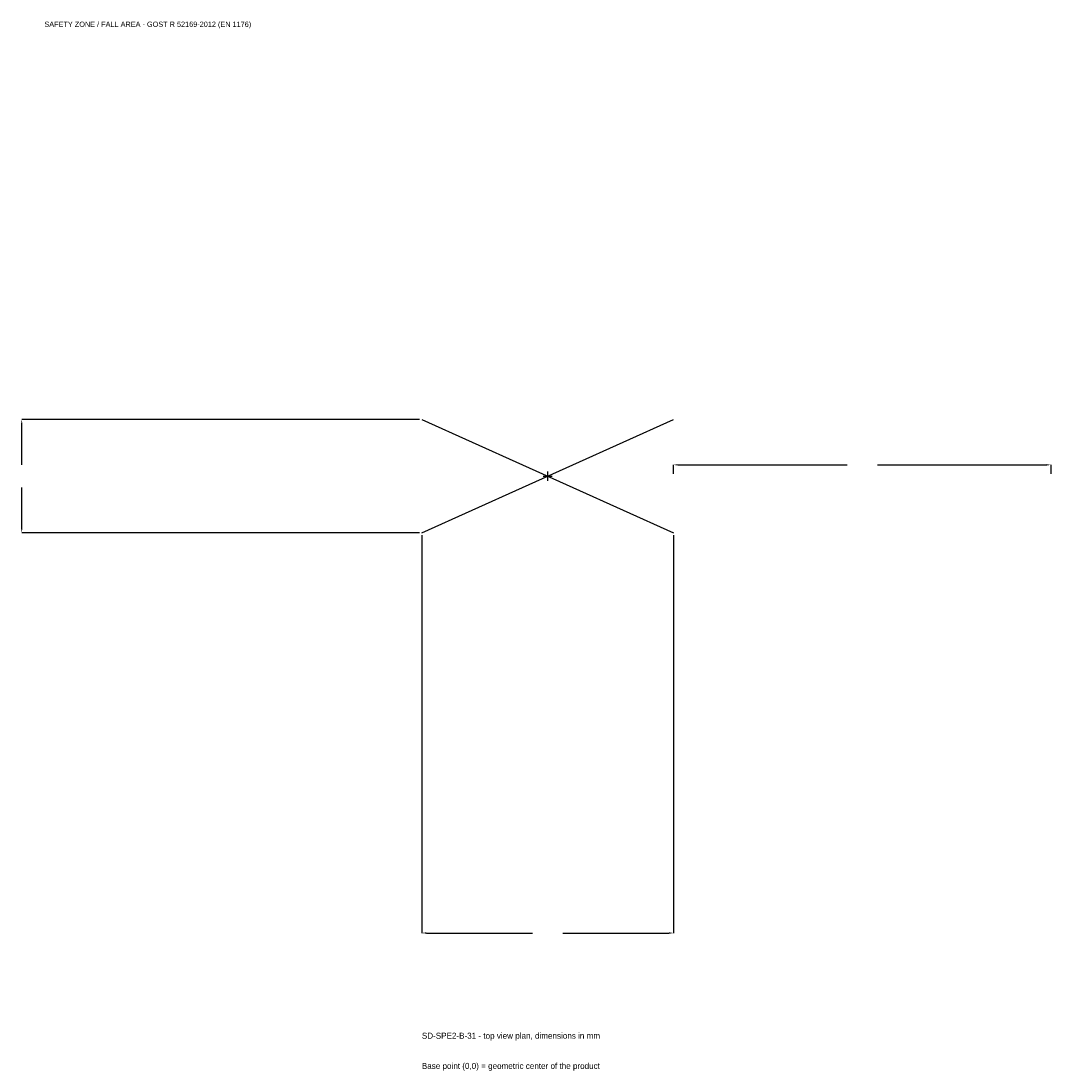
# Model space of a CAD drawing. Extents: x -2093 to 2000, y -2363 to 1808.
import ezdxf

# ---------------------------------------------------------------- set-up
doc = ezdxf.new("R2010")
doc.units = 0
for name, color, linetype in [('GP_MAF_zona_bezopasnosti', 1, 'Continuous'), ('ZSK_DANNYE', 3, 'Continuous'), ('ZSK_KONTUR', 7, 'Continuous'), ('ZSK_RAZMERY', 8, 'Continuous')]:
    doc.layers.add(name, color=color, linetype=linetype)
doc.dimstyles.new('ORION', dxfattribs={"dimtxt": 30, "dimasz": 18, "dimexe": 1.25, "dimexo": 9, "dimtad": 1, "dimcen": 2.5, "dimazin": 3, "dimtfac": 1, "dimtmove": 0, "dimatfit": 3})

# ---------------------------------------------------------------- blocks, each defined once
blk = doc.blocks.new('_CLOSEDFILLED')
at = {"color": 0, "linetype": 'BYBLOCK'}
blk.add_solid([(-1, 0.16), (0, 0), (-1, -0.16)], dxfattribs=at)
blk = doc.blocks.new('*D1')
for p, q in [((-500, -234), (-500, -1815)), ((500, -234), (500, -1815)), ((-482, -1815), (-60, -1815)), ((60, -1815), (482, -1815))]:
    blk.add_line(p, q)
at = {"layer": 'Defpoints'}
for p in [(-500, -225), (500, -225), (-500, -1815)]:
    blk.add_point(p, dxfattribs=at)
at = {"layer": 'ZSK_RAZMERY', "xscale": 18, "yscale": 18, "rotation": 180}
blk.add_blockref('_CLOSEDFILLED', (-500, -1815), dxfattribs=at)
at = {"layer": 'ZSK_RAZMERY', "xscale": 18, "yscale": 18}
blk.add_blockref('_CLOSEDFILLED', (500, -1815), dxfattribs=at)
blk = doc.blocks.new('*D2')
for p, q in [((-509, 225), (-2090, 225)), ((-2090, 45), (-2090, 207)), ((-2090, -207), (-2090, -45)), ((-509, -225), (-2090, -225))]:
    blk.add_line(p, q)
at = {"layer": 'Defpoints'}
for p in [(-500, 225), (-2090, -225), (-500, -225)]:
    blk.add_point(p, dxfattribs=at)
at = {"layer": 'ZSK_RAZMERY', "xscale": 18, "yscale": 18}
for p, rotation in [((-2090, 225), 90), ((-2090, -225), 270)]:
    blk.add_blockref('_CLOSEDFILLED', p, dxfattribs=dict(at, rotation=rotation))
blk = doc.blocks.new('*D3')
for p, q in [((500, 9), (500, 45)), ((518, 45), (1190, 45)), ((1310, 45), (1982, 45)), ((2000, 9), (2000, 45))]:
    blk.add_line(p, q)
at = {"layer": 'Defpoints'}
for p in [(500, 45), (500, 0), (2000, 0)]:
    blk.add_point(p, dxfattribs=at)
at = {"layer": 'ZSK_RAZMERY', "xscale": 18, "yscale": 18, "rotation": 180}
blk.add_blockref('_CLOSEDFILLED', (500, 45), dxfattribs=at)
at = {"layer": 'ZSK_RAZMERY', "xscale": 18, "yscale": 18}
blk.add_blockref('_CLOSEDFILLED', (2000, 45), dxfattribs=at)
blk = doc.blocks.new('B1')
at = {"layer": 'ZSK_KONTUR'}
for p, q in [((-500, -225), (500, 225)), ((-500, 225), (500, -225))]:
    blk.add_line(p, q, dxfattribs=at)
at = {"layer": 'ZSK_RAZMERY'}
for p, q in [((-18, 0), (18, 0)), ((0, -18), (0, 18))]:
    blk.add_line(p, q, dxfattribs=at)
at = {"layer": 'GP_MAF_zona_bezopasnosti', "color": 1}
blk.add_text('SAFETY ZONE / FALL AREA - GOST R 52169-2012 (EN 1176)', height=21, dxfattribs=at).set_placement((-2000, 1785))
at = {"layer": 'ZSK_RAZMERY'}
dim = blk.add_linear_dim(base=(-2090, -225), p1=(-500, -225), p2=(-500, 225), angle=90, dimstyle='ORION', dxfattribs=at)
dim.commit()
dim.dimension.update_dxf_attribs({"geometry": '*D2', "text_midpoint": (-2090, 0)})
for base, p1, p2, picture, middle in [((500, 45), (500, 0), (2000, 0), '*D3', (1250, 45)), ((-500, -1815), (-500, -225), (500, -225), '*D1', (0, -1815))]:
    dim = blk.add_linear_dim(base=base, p1=p1, p2=p2, dimstyle='ORION', dxfattribs=at)
    dim.commit()
    dim.dimension.update_dxf_attribs({"geometry": picture, "text_midpoint": middle})

msp = doc.modelspace()

# ---------------------------------------------------------------- block references
msp.add_blockref('B1', (0, 0))

# ---------------------------------------------------------------- texts
at = {"layer": 'ZSK_DANNYE', "color": 3}
msp.add_text('SD-SPE2-B-31 - top view plan, dimensions in mm', height=24, dxfattribs=at).set_placement((-500, -2235))
at = {"layer": 'ZSK_DANNYE', "color": 7}
msp.add_text('Base point (0,0) = geometric center of the product', height=24, dxfattribs=at).set_placement((-500, -2355))

doc.saveas('drawing.dxf')
